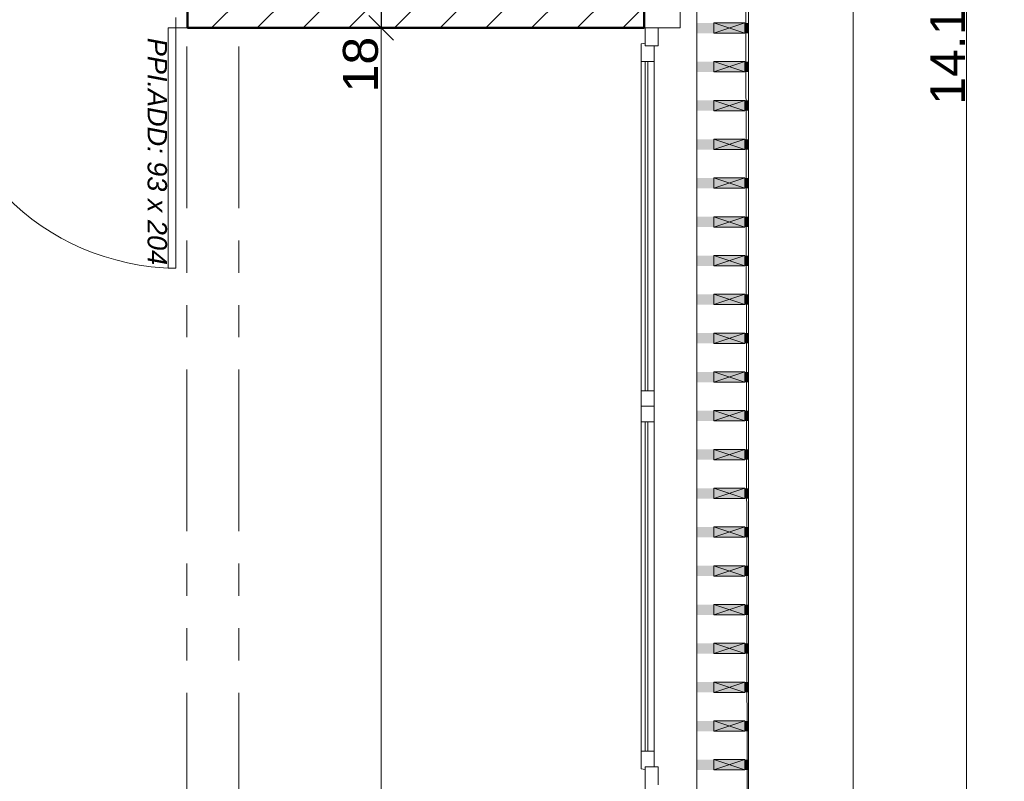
# Model space of a CAD drawing. Extents: x -61922 to 269817, y -51921 to -896.
# Tile 23 of 37: x -27023 to -23215, y -37526 to -34580. Entities that reach past the tile are written whole.
import ezdxf

# ---------------------------------------------------------------- set-up
doc = ezdxf.new("R2010")
doc.units = 0
doc.header["$LTSCALE"] = 0.1
doc.header["$MEASUREMENT"] = 0
doc.linetypes.add('FANTOME2', pattern=[1.25, 0.625, -0.125, 0.125, -0.125, 0.125, -0.125])
doc.layers.get('0').update_dxf_attribs({"lineweight": 9})
doc.layers.get('Defpoints').update_dxf_attribs({"lineweight": 9})
for name, color, linetype, lineweight in [('Doublages Inter', 7, 'Continuous', 9), ('Environnement', 7, 'Continuous', 9), ('Murs Périphériques', 7, 'Continuous', 9), ('Murs Refend', 7, 'Continuous', 9), ('Poutres', 7, 'Continuous', 9)]:
    doc.layers.add(name, color=color, linetype=linetype, lineweight=lineweight)
doc.styles.add('STYLE_GENERE_2', font='swissc.ttf', dxfattribs={"width": 1.25})
doc.styles.add('STYLE_GENERE_4', font='ariali.ttf')
doc.dimstyles.new('COTATION_EN_M', dxfattribs={"dimtxt": 135, "dimasz": 45, "dimexe": 80, "dimexo": 10, "dimgap": 3, "dimtad": 1, "dimlfac": 0.001, "dimzin": 0, "dimdsep": 46, "dimtxsty": 'STYLE_GENERE_2', "dimblk": 'OBLIQUE', "dimcen": 2.5, "dimclrd": 256, "dimclre": 256, "dimclrt": 256, "dimadec": 0, "dimazin": 0, "dimtfac": 1, "dimtix": 1, "dimtmove": 1, "dimatfit": 3, "dimldrblk": 'OBLIQUE', "dimfxl": 100, "dimfxlon": 1, "dimtfillclr": 256, "dimtolj": 1, "dimtzin": 1, "dimlwd": -1, "dimarcsym": 0})
doc.dimstyles.new('COTE CM', dxfattribs={"dimtxt": 135, "dimasz": 95, "dimexe": 80, "dimexo": 10, "dimgap": 10, "dimtad": 1, "dimdec": 0, "dimlfac": 0.1, "dimzin": 0, "dimtxsty": 'STYLE_GENERE_2', "dimblk": 'OBLIQUE', "dimcen": 0.09, "dimclrd": 256, "dimclre": 256, "dimclrt": 256, "dimadec": 0, "dimazin": 0, "dimtfac": 1, "dimtdec": 0, "dimtmove": 1, "dimatfit": 3, "dimfxl": 100, "dimfxlon": 1, "dimtolj": 1, "dimtzin": 0, "dimarcsym": 0})

# ---------------------------------------------------------------- blocks, each defined once
blk = doc.blocks.new('_Oblique')
at = {"color": 0, "linetype": 'ByBlock', "lineweight": -2}
blk.add_line((-0.5, -0.5), (0.5, 0.5), dxfattribs=at)
blk = doc.blocks.new('*D875')
at = {"lineweight": -2, "transparency": 16777216}
for p, q in [((-25525.3, -34430.8), (-25705.3, -34430.8)), ((-25625.3, -34430.8), (-25625.3, -34610.8)), ((-25525.3, -34610.8), (-25705.3, -34610.8))]:
    blk.add_line(p, q, dxfattribs=at)
at = {"layer": 'Defpoints', "color": 0, "transparency": 16777216}
for p in [(-25061.7, -34430.8), (-25625.3, -34610.8), (-25061.7, -34610.8)]:
    blk.add_point(p, dxfattribs=at)
at = {"lineweight": -2, "transparency": 16777216, "xscale": 95, "yscale": 95, "zscale": 95}
for p, rotation in [((-25625.3, -34430.8), 90), ((-25625.3, -34610.8), 270)]:
    blk.add_blockref('_Oblique', p, dxfattribs=dict(at, rotation=rotation))
at = {"transparency": 16777216, "insert": (-25704.6, -34753.3), "char_height": 135, "attachment_point": 5, "rotation": 90, "style": 'STYLE_GENERE_2'}
blk.add_mtext('\\A1;18', dxfattribs=at)
blk = doc.blocks.new('*D876')
at = {"lineweight": -2, "transparency": 16777216}
for p, q in [((-25525.3, -34610.8), (-25705.3, -34610.8)), ((-25525.3, -41418.2), (-25705.3, -41418.2))]:
    blk.add_line(p, q, dxfattribs=at)
at = {"transparency": 16777216}
blk.add_line((-25625.3, -34610.8), (-25625.3, -41418.2), dxfattribs=at)
at = {"layer": 'Defpoints', "color": 0, "transparency": 16777216}
for p in [(-25061.7, -34610.8), (-25625.3, -41418.2), (-25058.4, -41418.2)]:
    blk.add_point(p, dxfattribs=at)
at = {"transparency": 16777216, "xscale": 45, "yscale": 45, "zscale": 45}
for p, rotation in [((-25625.3, -34610.8), 90), ((-25625.3, -41418.2), 270)]:
    blk.add_blockref('_Oblique', p, dxfattribs=dict(at, rotation=rotation))
at = {"transparency": 16777216, "insert": (-25697.6, -38014.5), "char_height": 135, "attachment_point": 5, "rotation": 90, "style": 'STYLE_GENERE_2'}
blk.add_mtext('\\A1;6.81', dxfattribs=at)
blk = doc.blocks.new('*D945')
at = {"lineweight": -2, "ltscale": 10, "transparency": 16777216}
for p, q in [((-49175.8, -32475.2), (-49319.8, -32583.2)), ((-46395, -36184.1), (-46539, -36292.1))]:
    blk.add_line(p, q, dxfattribs=at)
at = {"ltscale": 10, "transparency": 16777216}
blk.add_line((-49255.8, -32535.2), (-46475, -36244.1), dxfattribs=at)
at = {"layer": 'Defpoints', "color": 0, "ltscale": 10, "transparency": 16777216}
for p in [(671.9, -896.2), (-48934.3, -32294.2), (-46475, -36244.1)]:
    blk.add_point(p, dxfattribs=at)
at = {"ltscale": 10, "transparency": 16777216, "xscale": 45, "yscale": 45, "zscale": 45}
for p, rotation in [((-49255.8, -32535.2), 126.8603809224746), ((-46475, -36244.1), 306.8603809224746)]:
    blk.add_blockref('_Oblique', p, dxfattribs=dict(at, rotation=rotation))
at = {"ltscale": 10, "transparency": 16777216, "insert": (-47923.2, -34433), "char_height": 135, "attachment_point": 5, "rotation": 126.8604, "style": 'STYLE_GENERE_2'}
blk.add_mtext('\\A1;4.64', dxfattribs=at)
blk = doc.blocks.new('*D978')
at = {"lineweight": -2, "ltscale": 10, "transparency": 16777216}
for p, q in [((-23460.9, -27575.4), (-23280.9, -27575.4)), ((-23460.9, -41758.2), (-23280.9, -41758.2))]:
    blk.add_line(p, q, dxfattribs=at)
at = {"ltscale": 10, "transparency": 16777216}
blk.add_line((-23360.9, -27575.4), (-23360.9, -41758.2), dxfattribs=at)
at = {"layer": 'Defpoints', "color": 0, "ltscale": 10, "transparency": 16777216}
for p in [(-24173.2, -27575.4), (-24153.2, -41758.2), (-23360.9, -41758.2)]:
    blk.add_point(p, dxfattribs=at)
at = {"ltscale": 10, "transparency": 16777216, "xscale": 45, "yscale": 45, "zscale": 45}
for p, rotation in [((-23360.9, -27575.4), 90), ((-23360.9, -41758.2), 270)]:
    blk.add_blockref('_Oblique', p, dxfattribs=dict(at, rotation=rotation))
at = {"lineweight": 5, "ltscale": 10, "transparency": 16777216, "insert": (-23433.2, -34666.8), "char_height": 135, "attachment_point": 5, "rotation": 90, "style": 'STYLE_GENERE_2'}
blk.add_mtext('\\A1;14.18', dxfattribs=at)
blk = doc.blocks.new('*D980')
at = {"lineweight": -2, "ltscale": 10, "transparency": 16777216}
for p, q in [((-23899.8, -29099.3), (-23719.8, -29099.3)), ((-23899.8, -38509.5), (-23719.8, -38509.5))]:
    blk.add_line(p, q, dxfattribs=at)
at = {"ltscale": 10, "transparency": 16777216}
blk.add_line((-23799.8, -38509.5), (-23799.8, -29099.3), dxfattribs=at)
at = {"layer": 'Defpoints', "color": 0, "ltscale": 10, "transparency": 16777216}
for p in [(-24381.2, -29099.3), (-23799.8, -29099.3), (-24361.2, -38509.5)]:
    blk.add_point(p, dxfattribs=at)
at = {"ltscale": 10, "transparency": 16777216, "xscale": 45, "yscale": 45, "zscale": 45}
for p, rotation in [((-23799.8, -29099.3), 90), ((-23799.8, -38509.5), 270)]:
    blk.add_blockref('_Oblique', p, dxfattribs=dict(at, rotation=rotation))
at = {"lineweight": 5, "ltscale": 10, "transparency": 16777216, "insert": (-23880.3, -33804.4), "char_height": 135, "attachment_point": 5, "rotation": 90, "style": 'STYLE_GENERE_2'}
blk.add_mtext('\\A1;9.41/2.15', dxfattribs=at)

msp = doc.modelspace()

# ---------------------------------------------------------------- hatches: boundary and pattern name
at = {"layer": 'Environnement', "linetype": 'Continuous', "lineweight": 9}
for points in [[(-24338.545, -34631.792), (-24218.545, -34631.792), (-24218.545, -34591.792), (-24338.545, -34591.792)], [(-24338.545, -34781.792), (-24218.545, -34781.792), (-24218.545, -34741.792), (-24338.545, -34741.792)], [(-24338.545, -34931.792), (-24218.545, -34931.792), (-24218.545, -34891.792), (-24338.545, -34891.792)], [(-24338.545, -35081.792), (-24218.545, -35081.792), (-24218.545, -35041.792), (-24338.545, -35041.792)], [(-24338.545, -35231.792), (-24218.545, -35231.792), (-24218.545, -35191.792), (-24338.545, -35191.792)], [(-24338.545, -35381.792), (-24218.545, -35381.792), (-24218.545, -35341.792), (-24338.545, -35341.792)], [(-24338.545, -35531.792), (-24218.545, -35531.792), (-24218.545, -35491.792), (-24338.545, -35491.792)], [(-24338.545, -35681.792), (-24218.545, -35681.792), (-24218.545, -35641.792), (-24338.545, -35641.792)], [(-24338.545, -35831.792), (-24218.545, -35831.792), (-24218.545, -35791.792), (-24338.545, -35791.792)], [(-24338.545, -35981.792), (-24218.545, -35981.792), (-24218.545, -35941.792), (-24338.545, -35941.792)], [(-24338.545, -36131.792), (-24218.545, -36131.792), (-24218.545, -36091.792), (-24338.545, -36091.792)], [(-24338.545, -36281.792), (-24218.545, -36281.792), (-24218.545, -36241.792), (-24338.545, -36241.792)], [(-24338.545, -36431.792), (-24218.545, -36431.792), (-24218.545, -36391.792), (-24338.545, -36391.792)], [(-24338.545, -36581.792), (-24218.545, -36581.792), (-24218.545, -36541.792), (-24338.545, -36541.792)], [(-24338.545, -36731.792), (-24218.545, -36731.792), (-24218.545, -36691.792), (-24338.545, -36691.792)], [(-24338.545, -36881.792), (-24218.545, -36881.792), (-24218.545, -36841.792), (-24338.545, -36841.792)], [(-24338.545, -37031.792), (-24218.545, -37031.792), (-24218.545, -36991.792), (-24338.545, -36991.792)], [(-24338.545, -37181.792), (-24218.545, -37181.792), (-24218.545, -37141.792), (-24338.545, -37141.792)], [(-24338.545, -37331.792), (-24218.545, -37331.792), (-24218.545, -37291.792), (-24338.545, -37291.792)], [(-24338.545, -37481.792), (-24218.545, -37481.792), (-24218.545, -37441.792), (-24338.545, -37441.792)]]:
    msp.add_hatch(color=7, dxfattribs=at).paths.add_polyline_path(points, flags=0)
at = {"layer": 'Murs Périphériques', "linetype": 'Continuous', "lineweight": 15}
for points in [[(-24338.545, -34631.792), (-24338.545, -34591.792), (-24404.127, -34591.792), (-24404.127, -34631.792)], [(-24204.127, -34631.792), (-24204.127, -34591.792), (-24218.545, -34591.792), (-24218.545, -34631.792)], [(-24338.545, -34781.792), (-24338.545, -34741.792), (-24404.127, -34741.792), (-24404.127, -34781.792)], [(-24204.127, -34781.792), (-24204.127, -34741.792), (-24218.545, -34741.792), (-24218.545, -34781.792)], [(-24338.545, -34931.792), (-24338.545, -34891.792), (-24404.127, -34891.792), (-24404.127, -34931.792)], [(-24204.127, -34931.792), (-24204.127, -34891.792), (-24218.545, -34891.792), (-24218.545, -34931.792)], [(-24338.545, -35081.792), (-24338.545, -35041.792), (-24404.127, -35041.792), (-24404.127, -35081.792)], [(-24204.127, -35081.792), (-24204.127, -35041.792), (-24218.545, -35041.792), (-24218.545, -35081.792)], [(-24338.545, -35231.792), (-24338.545, -35191.792), (-24404.127, -35191.792), (-24404.127, -35231.792)], [(-24204.127, -35231.792), (-24204.127, -35191.792), (-24218.545, -35191.792), (-24218.545, -35231.792)], [(-24338.545, -35381.792), (-24338.545, -35341.792), (-24404.127, -35341.792), (-24404.127, -35381.792)], [(-24204.127, -35381.792), (-24204.127, -35341.792), (-24218.545, -35341.792), (-24218.545, -35381.792)], [(-24338.545, -35531.792), (-24338.545, -35491.792), (-24404.127, -35491.792), (-24404.127, -35531.792)], [(-24204.127, -35531.792), (-24204.127, -35491.792), (-24218.545, -35491.792), (-24218.545, -35531.792)], [(-24338.545, -35681.792), (-24338.545, -35641.792), (-24404.127, -35641.792), (-24404.127, -35681.792)], [(-24204.127, -35681.792), (-24204.127, -35641.792), (-24218.545, -35641.792), (-24218.545, -35681.792)], [(-24338.545, -35831.792), (-24338.545, -35791.792), (-24404.127, -35791.792), (-24404.127, -35831.792)], [(-24204.127, -35831.792), (-24204.127, -35791.792), (-24218.545, -35791.792), (-24218.545, -35831.792)], [(-24338.545, -35981.792), (-24338.545, -35941.792), (-24404.127, -35941.792), (-24404.127, -35981.792)], [(-24204.127, -35981.792), (-24204.127, -35941.792), (-24218.545, -35941.792), (-24218.545, -35981.792)], [(-24338.545, -36131.792), (-24338.545, -36091.792), (-24404.127, -36091.792), (-24404.127, -36131.792)], [(-24204.127, -36131.792), (-24204.127, -36091.792), (-24218.545, -36091.792), (-24218.545, -36131.792)], [(-24338.545, -36281.792), (-24338.545, -36241.792), (-24404.127, -36241.792), (-24404.127, -36281.792)], [(-24204.127, -36281.792), (-24204.127, -36241.792), (-24218.545, -36241.792), (-24218.545, -36281.792)], [(-24338.545, -36431.792), (-24338.545, -36391.792), (-24404.127, -36391.792), (-24404.127, -36431.792)], [(-24204.127, -36431.792), (-24204.127, -36391.792), (-24218.545, -36391.792), (-24218.545, -36431.792)], [(-24338.545, -36581.792), (-24338.545, -36541.792), (-24404.127, -36541.792), (-24404.127, -36581.792)], [(-24204.127, -36581.792), (-24204.127, -36541.792), (-24218.545, -36541.792), (-24218.545, -36581.792)], [(-24338.545, -36731.792), (-24338.545, -36691.792), (-24404.127, -36691.792), (-24404.127, -36731.792)], [(-24204.127, -36731.792), (-24204.127, -36691.792), (-24218.545, -36691.792), (-24218.545, -36731.792)], [(-24338.545, -36881.792), (-24338.545, -36841.792), (-24404.127, -36841.792), (-24404.127, -36881.792)], [(-24204.127, -36881.792), (-24204.127, -36841.792), (-24218.545, -36841.792), (-24218.545, -36881.792)], [(-24338.545, -37031.792), (-24338.545, -36991.792), (-24404.127, -36991.792), (-24404.127, -37031.792)], [(-24204.127, -37031.792), (-24204.127, -36991.792), (-24218.545, -36991.792), (-24218.545, -37031.792)], [(-24338.545, -37181.792), (-24338.545, -37141.792), (-24404.127, -37141.792), (-24404.127, -37181.792)], [(-24204.127, -37181.792), (-24204.127, -37141.792), (-24218.545, -37141.792), (-24218.545, -37181.792)], [(-24338.545, -37331.792), (-24338.545, -37291.792), (-24404.127, -37291.792), (-24404.127, -37331.792)], [(-24204.127, -37331.792), (-24204.127, -37291.792), (-24218.545, -37291.792), (-24218.545, -37331.792)], [(-24338.545, -37481.792), (-24338.545, -37441.792), (-24404.127, -37441.792), (-24404.127, -37481.792)], [(-24204.127, -37481.792), (-24204.127, -37441.792), (-24218.545, -37441.792), (-24218.545, -37481.792)]]:
    msp.add_hatch(color=7, dxfattribs=at).paths.add_polyline_path(points, flags=0)
at = {"layer": 'Murs Refend', "linetype": 'Continuous', "lineweight": 9}
h = msp.add_hatch(dxfattribs=at)
h.set_pattern_fill('ANSI31', color=256, scale=1000, style=0)
h.set_pattern_definition([(45, (-49431.77, -45033.68), (-88.38835, 88.38835), [])])
h.paths.add_polyline_path([(-24607.408, -34610.797), (-24607.408, -34430.535), (-26373.899, -34430.797), (-26373.899, -34610.797)])

# ---------------------------------------------------------------- linework, layer by layer
at = {"ltscale": 10}
msp.add_line((-24204.127, -41758.239), (-24224.127, -27575.357), dxfattribs=at)
at = {"lineweight": 50}
for p, q in [((-26373.899, -34430.797), (-26373.899, -34610.797)), ((-24607.408, -34610.797), (-24607.408, -34430.797)), ((-26373.899, -34610.797), (-24607.408, -34610.797))]:
    msp.add_line(p, q, dxfattribs=at)
msp.add_lwpolyline([(-24607.408, -34430.535), (-24468.519, -34430.535), (-24468.519, -34610.797), (-24607.408, -34610.797)], close=True)
at = {"layer": 'Doublages Inter', "linetype": 'Continuous'}
msp.add_line((-24554.127, -34610.797), (-24604.127, -34610.797), dxfattribs=at)
at = {"layer": 'Doublages Inter'}
for p, q in [((-24604.127, -34610.797), (-24604.127, -34680.797)), ((-24554.127, -34680.797), (-24554.127, -34610.797)), ((-24619.127, -34672.797), (-24604.127, -34670.797)), ((-24619.127, -34740.797), (-24619.127, -34672.797)), ((-24619.127, -34680.797), (-24619.127, -36075.152)), ((-24604.127, -34670.797), (-24604.127, -34680.797)), ((-24604.127, -34680.797), (-24554.127, -34680.797)), ((-24604.127, -34680.797), (-24569.127, -34680.797)), ((-24569.127, -34680.797), (-24569.127, -34740.797)), ((-24569.127, -34740.797), (-24619.127, -34740.797)), ((-24619.127, -34740.797), (-24619.127, -36015.152)), ((-24604.127, -34740.797), (-24604.127, -36015.152)), ((-24594.127, -34740.797), (-24594.127, -36015.152)), ((-24569.127, -34740.797), (-24569.127, -36015.152)), ((-24569.127, -36015.152), (-24619.127, -36015.152)), ((-24619.127, -36015.152), (-24619.127, -36085.152)), ((-24569.127, -36075.152), (-24569.127, -36015.152)), ((-24619.127, -36075.152), (-24569.127, -36075.152)), ((-24619.127, -37469.506), (-24619.127, -36075.152)), ((-24619.127, -36135.152), (-24619.127, -36085.152)), ((-24604.127, -36075.152), (-24569.127, -36075.152)), ((-24569.127, -36075.152), (-24569.127, -36135.152)), ((-24569.127, -36135.152), (-24619.127, -36135.152)), ((-24619.127, -37409.506), (-24619.127, -36135.152)), ((-24604.127, -36135.152), (-24604.127, -37409.506)), ((-24594.127, -37409.506), (-24594.127, -36135.152)), ((-24569.127, -37409.506), (-24569.127, -36135.152)), ((-24569.127, -37409.506), (-24619.127, -37409.506)), ((-24619.127, -37409.506), (-24619.127, -37477.506)), ((-24569.127, -37469.506), (-24569.127, -37409.506)), ((-24554.127, -37469.506), (-24604.127, -37469.506)), ((-24604.127, -37469.506), (-24604.127, -37539.506)), ((-24604.127, -37479.506), (-24604.127, -37469.506)), ((-24604.127, -37469.506), (-24569.127, -37469.506)), ((-24604.127, -37469.506), (-24604.127, -38509.506)), ((-24554.127, -37539.506), (-24554.127, -37469.506)), ((-24619.127, -37477.506), (-24604.127, -37479.506))]:
    msp.add_line(p, q, dxfattribs=at)
at = {"layer": 'Doublages Inter', "color": 7, "linetype": 'Continuous', "lineweight": 20}
msp.add_line((-24404.127, -38509.506), (-24404.127, -34610.797), dxfattribs=at)
at = {"layer": 'Doublages Inter', "color": 59, "linetype": 'Continuous', "lineweight": 20}
for p, q in [((-24404.127, -34610.797), (-24404.127, -38509.506)), ((-24404.127, -38509.506), (-24404.127, -34610.797))]:
    msp.add_line(p, q, dxfattribs=at)
at = {"layer": 'Environnement', "color": 7, "linetype": 'Continuous', "lineweight": 20}
for p, q in [((-24338.545, -34631.792), (-24218.545, -34591.792)), ((-24218.545, -34631.792), (-24338.545, -34591.792)), ((-24338.545, -34781.792), (-24218.545, -34741.792)), ((-24218.545, -34781.792), (-24338.545, -34741.792)), ((-24338.545, -34931.792), (-24218.545, -34891.792)), ((-24218.545, -34931.792), (-24338.545, -34891.792)), ((-24338.545, -35081.792), (-24218.545, -35041.792)), ((-24218.545, -35081.792), (-24338.545, -35041.792)), ((-24338.545, -35231.792), (-24218.545, -35191.792)), ((-24218.545, -35231.792), (-24338.545, -35191.792)), ((-24338.545, -35381.792), (-24218.545, -35341.792)), ((-24218.545, -35381.792), (-24338.545, -35341.792)), ((-24338.545, -35531.792), (-24218.545, -35491.792)), ((-24218.545, -35531.792), (-24338.545, -35491.792)), ((-24338.545, -35681.792), (-24218.545, -35641.792)), ((-24218.545, -35681.792), (-24338.545, -35641.792)), ((-24338.545, -35831.792), (-24218.545, -35791.792)), ((-24218.545, -35831.792), (-24338.545, -35791.792)), ((-24338.545, -35981.792), (-24218.545, -35941.792)), ((-24218.545, -35981.792), (-24338.545, -35941.792)), ((-24338.545, -36131.792), (-24218.545, -36091.792)), ((-24218.545, -36131.792), (-24338.545, -36091.792)), ((-24338.545, -36281.792), (-24218.545, -36241.792)), ((-24218.545, -36281.792), (-24338.545, -36241.792)), ((-24338.545, -36431.792), (-24218.545, -36391.792)), ((-24218.545, -36431.792), (-24338.545, -36391.792)), ((-24338.545, -36581.792), (-24218.545, -36541.792)), ((-24218.545, -36581.792), (-24338.545, -36541.792)), ((-24338.545, -36731.792), (-24218.545, -36691.792)), ((-24218.545, -36731.792), (-24338.545, -36691.792)), ((-24338.545, -36881.792), (-24218.545, -36841.792)), ((-24218.545, -36881.792), (-24338.545, -36841.792)), ((-24338.545, -37031.792), (-24218.545, -36991.792)), ((-24218.545, -37031.792), (-24338.545, -36991.792)), ((-24338.545, -37181.792), (-24218.545, -37141.792)), ((-24218.545, -37181.792), (-24338.545, -37141.792)), ((-24338.545, -37331.792), (-24218.545, -37291.792)), ((-24218.545, -37331.792), (-24338.545, -37291.792)), ((-24338.545, -37481.792), (-24218.545, -37441.792)), ((-24218.545, -37481.792), (-24338.545, -37441.792))]:
    msp.add_line(p, q, dxfattribs=at)
at = {"layer": 'Environnement', "color": 7, "linetype": 'Continuous', "flags": 128}
for points in [[(-24338.545, -34631.792), (-24218.545, -34631.792), (-24218.545, -34591.792), (-24338.545, -34591.792)], [(-24338.545, -34781.792), (-24218.545, -34781.792), (-24218.545, -34741.792), (-24338.545, -34741.792)], [(-24338.545, -34931.792), (-24218.545, -34931.792), (-24218.545, -34891.792), (-24338.545, -34891.792)], [(-24338.545, -35081.792), (-24218.545, -35081.792), (-24218.545, -35041.792), (-24338.545, -35041.792)], [(-24338.545, -35231.792), (-24218.545, -35231.792), (-24218.545, -35191.792), (-24338.545, -35191.792)], [(-24338.545, -35381.792), (-24218.545, -35381.792), (-24218.545, -35341.792), (-24338.545, -35341.792)], [(-24338.545, -35531.792), (-24218.545, -35531.792), (-24218.545, -35491.792), (-24338.545, -35491.792)], [(-24338.545, -35681.792), (-24218.545, -35681.792), (-24218.545, -35641.792), (-24338.545, -35641.792)], [(-24338.545, -35831.792), (-24218.545, -35831.792), (-24218.545, -35791.792), (-24338.545, -35791.792)], [(-24338.545, -35981.792), (-24218.545, -35981.792), (-24218.545, -35941.792), (-24338.545, -35941.792)], [(-24338.545, -36131.792), (-24218.545, -36131.792), (-24218.545, -36091.792), (-24338.545, -36091.792)], [(-24338.545, -36281.792), (-24218.545, -36281.792), (-24218.545, -36241.792), (-24338.545, -36241.792)], [(-24338.545, -36431.792), (-24218.545, -36431.792), (-24218.545, -36391.792), (-24338.545, -36391.792)], [(-24338.545, -36581.792), (-24218.545, -36581.792), (-24218.545, -36541.792), (-24338.545, -36541.792)], [(-24338.545, -36731.792), (-24218.545, -36731.792), (-24218.545, -36691.792), (-24338.545, -36691.792)], [(-24338.545, -36881.792), (-24218.545, -36881.792), (-24218.545, -36841.792), (-24338.545, -36841.792)], [(-24338.545, -37031.792), (-24218.545, -37031.792), (-24218.545, -36991.792), (-24338.545, -36991.792)], [(-24338.545, -37181.792), (-24218.545, -37181.792), (-24218.545, -37141.792), (-24338.545, -37141.792)], [(-24338.545, -37331.792), (-24218.545, -37331.792), (-24218.545, -37291.792), (-24338.545, -37291.792)], [(-24338.545, -37481.792), (-24218.545, -37481.792), (-24218.545, -37441.792), (-24338.545, -37441.792)]]:
    msp.add_lwpolyline(points, close=True, dxfattribs=at)
at = {"layer": 'Murs Périphériques', "color": 59, "linetype": 'Continuous', "lineweight": 20}
for p, q in [((-24204.127, -27555.357), (-24204.127, -38509.506)), ((-24404.127, -28654.645), (-24404.127, -39608.794)), ((-24204.127, -28654.645), (-24204.127, -39608.794))]:
    msp.add_line(p, q, dxfattribs=at)
at = {"layer": 'Murs Refend', "color": 7, "linetype": 'Continuous'}
msp.add_line((-26373.899, -34430.797), (-26373.899, -34610.797), dxfattribs=at)
at = {"layer": 'Murs Refend', "linetype": 'Continuous'}
for p, q in [((-24468.519, -34610.797), (-24468.519, -34430.797)), ((-26373.899, -34610.797), (-24604.127, -34610.797))]:
    msp.add_line(p, q, dxfattribs=at)
at = {"layer": 'Murs Refend'}
for p, q in [((-26418.899, -34570.797), (-26418.899, -34610.797)), ((-26448.899, -35540.797), (-26448.899, -34610.797)), ((-26448.899, -34610.797), (-26418.899, -34610.797)), ((-26418.899, -34610.797), (-26373.899, -34610.797)), ((-26418.899, -34610.797), (-26418.899, -35540.797)), ((-26418.899, -35540.797), (-26448.899, -35540.797))]:
    msp.add_line(p, q, dxfattribs=at)
at = {"layer": 'Murs Refend', "color": 59, "linetype": 'Continuous', "lineweight": 20}
for p, q in [((-26373.899, -34600.797), (-26373.899, -34550.797)), ((-26373.899, -34610.797), (-26373.899, -34600.797))]:
    msp.add_line(p, q, dxfattribs=at)
at = {"layer": 'Murs Refend'}
msp.add_arc((-26408.952, -34600.797), 940, 180, 269.393701, dxfattribs=at)
at = {"layer": 'Poutres', "color": 7, "linetype": 'FANTOME2', "ltscale": 10000}
for p, q in [((-26376.275, -41558.239), (-26376.275, -34622.366)), ((-26176.275, -41558.239), (-26176.275, -34622.428))]:
    msp.add_line(p, q, dxfattribs=at)

# ---------------------------------------------------------------- texts
at = {"layer": 'Murs Refend', "style": 'STYLE_GENERE_4'}
msp.add_text('PPI.ADD: 93 x 204', height=75, rotation=270, dxfattribs=at).set_placement((-26528.542, -34649.65))

# ---------------------------------------------------------------- dimensions: what is measured, and where the dimension line sits
at = {"ltscale": 10}
dim = msp.add_linear_dim(base=(-46475.035, -36244.115), p1=(-48934.286, -32294.152), p2=(671.887, -896.158), angle=126.860381, dimstyle='COTATION_EN_M', dxfattribs=at)
dim.commit()
dim.dimension.update_dxf_attribs({"geometry": '*D945', "text_midpoint": (-47923.248, -34433.018)})
at = {"lineweight": 5, "ltscale": 10}
dim = msp.add_linear_dim(base=(-23360.888, -41758.239), p1=(-24173.198, -27575.357), p2=(-24153.198, -41758.239), angle=90, dimstyle='COTATION_EN_M', dxfattribs=at)
dim.commit()
dim.dimension.update_dxf_attribs({"geometry": '*D978', "text_midpoint": (-23433.185, -34666.798)})
dim = msp.add_linear_dim(base=(-23799.842, -29099.346), p1=(-24361.176, -38509.506), p2=(-24381.176, -29099.346), angle=90, text='9.41/2.15', dimstyle='COTATION_EN_M', dxfattribs=at)
dim.commit()
dim.dimension.update_dxf_attribs({"geometry": '*D980', "text_midpoint": (-23880.292, -33804.426)})
dim = msp.add_linear_dim(base=(-25625.277, -34610.797), p1=(-25061.676, -34430.797), p2=(-25061.676, -34610.797), angle=90, dimstyle='COTE CM')
dim.commit()
dim.dimension.update_dxf_attribs({"geometry": '*D875', "text_midpoint": (-25625.277, -34753.297), "dimtype": 160})
dim = msp.add_linear_dim(base=(-25625.277, -41418.239), p1=(-25061.676, -34610.797), p2=(-25058.395, -41418.239), angle=90, dimstyle='COTATION_EN_M')
dim.commit()
dim.dimension.update_dxf_attribs({"geometry": '*D876', "text_midpoint": (-25697.574, -38014.518)})

doc.saveas('drawing.dxf')
